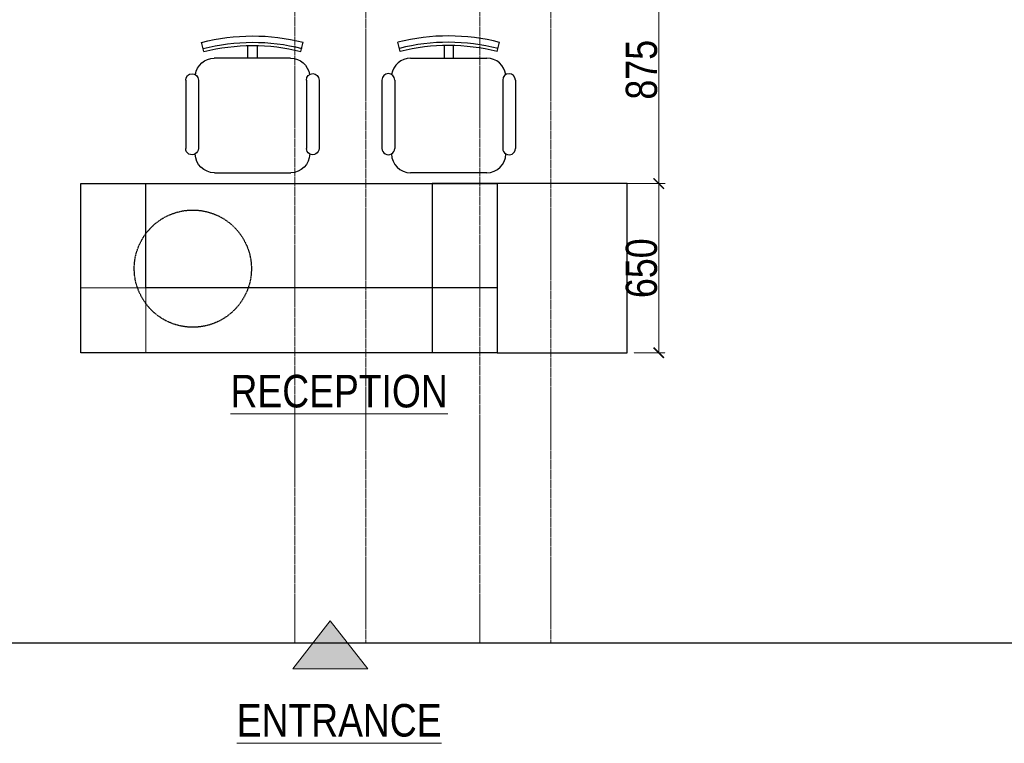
# Model space of a CAD drawing. Header units: millimetres. Extents: x -106827 to 92813, y -35754 to 7831.
# Tile 63 of 150: x -37564 to -33780, y -28971 to -26192. Entities that reach past the tile are written whole.
import ezdxf
from ezdxf.xclip import XClip

# ---------------------------------------------------------------- set-up
doc = ezdxf.new("R2010")
doc.units = ezdxf.units.MM
doc.header["$XCLIPFRAME"] = 2
doc.header["$PDMODE"] = 35
doc.linetypes.add('General Arrangement Plan$0$( Hidden )', pattern=[0.375, 0.25, -0.125])
doc.linetypes.add('General Arrangement Plan$1$HIDDEN', pattern=[0.375, 0.25, -0.125])
for name, color, linetype, lineweight in [('General Arrangement Plan$0$DIM', 7, 'Continuous', 13), ('General Arrangement Plan$1$BEAM', 113, 'Continuous', 9), ('General Arrangement Plan$1$TXT', 6, 'Continuous', 20), ('General Arrangement Plan$1$Wall Hatch', 8, 'Continuous', 0)]:
    doc.layers.add(name, color=color, linetype=linetype, lineweight=lineweight)
doc.layers.add('General Arrangement Plan$1$Furniture', color=7, linetype='Continuous')
doc.styles.add('General Arrangement Plan$1$Standard', font='ARIALN.TTF')
doc.dimstyles.new('General Arrangement Plan$1$TFS-Dim', dxfattribs={"dimtxt": 120, "dimasz": 40, "dimexe": 25, "dimexo": 25, "dimgap": 4.5, "dimtad": 1, "dimdec": 0, "dimzin": 0, "dimdsep": 46, "dimtxsty": 'General Arrangement Plan$1$Standard', "dimblk": 'General Arrangement Plan$1$_ArchTick', "dimcen": 0.09, "dimdle": 2, "dimclrd": 256, "dimclre": 8, "dimadec": 0, "dimazin": 0, "dimtfac": 1, "dimtdec": 0, "dimtofl": 0, "dimtmove": 1, "dimatfit": 3, "dimfxl": 1, "dimtolj": 1, "dimtzin": 0, "dimlwd": -1, "dimlwe": -1, "dimarcsym": 0})

# ---------------------------------------------------------------- blocks, each defined once
blk = doc.blocks.new('General Arrangement Plan$1$DTHRQW')
at = {"color": 0, "linetype": 'ByBlock', "lineweight": -2}
blk.add_wipeout([(1608712.3, -1425101.7), (1608713.7, -1425115), (1608718.6, -1425130.8), (1608727.2, -1425145.8), (1608735.2, -1425155), (1608745.7, -1425163.7), (1608768.7, -1425174.5), (1608776, -1425176.1), (1608798.1, -1425177.3), (1609095.1, -1425177.3), (1609104.3, -1425176.7), (1609127.2, -1425170.2), (1609131.8, -1425167.9), (1609139.3, -1425163.3), (1609148.8, -1425155.3), (1609158.8, -1425143.3), (1609164.1, -1425134), (1609169, -1425120.8), (1609171.1, -1425110.3), (1609171.7, -1425102), (1609171.7, -1425102), (1609171.7, -1425102), (1609175.1, -1425103.6), (1609181, -1425105.2), (1609187.8, -1425105.2), (1609192.4, -1425104.2), (1609197, -1425102.2), (1609200, -1425100.2), (1609201.8, -1425098.6), (1609201.8, -1425098.6), (1609206.6, -1425092.7), (1609208.7, -1425088.1), (1609209.6, -1425084.6), (1609210, -1425079.9), (1609210, -1425072.2), (1609210, -1424805.7), (1609208.8, -1424797.7), (1609207.6, -1424794.9), (1609204.4, -1424789.7), (1609202.2, -1424787.3), (1609196.3, -1424783.1), (1609193.4, -1424781.7), (1609189.7, -1424780.7), (1609184.5, -1424780.2), (1609177.1, -1424781.3), (1609174.4, -1424782.2), (1609171, -1424784), (1609167.4, -1424768.8), (1609164, -1424760.8), (1609154.9, -1424746.4), (1609152.3, -1424743.3), (1609145.7, -1424736.7), (1609135.1, -1424728.9), (1609124.1, -1424723.3), (1609116.3, -1424720.5), (1609106.3, -1424718.3), (1609095.5, -1424717.5), (1609077.9, -1424717.5), (1608960.9, -1424717.5), (1608960.9, -1424666.8), (1608972.5, -1424667.2), (1608990, -1424668.1), (1609009.4, -1424669.5), (1609023, -1424670.8), (1609048.5, -1424673.8), (1609066, -1424676.4), (1609080.4, -1424678.8), (1609099.3, -1424682.4), (1609109.5, -1424684.6), (1609130, -1424689.3), (1609137.2, -1424691.1), (1609146.6, -1424654), (1609112.1, -1424646), (1609081.5, -1424640.2), (1609027.2, -1424632.7), (1608999.1, -1424630.3), (1608962.5, -1424628.6), (1608899.5, -1424629.4), (1608874.9, -1424631), (1608841.9, -1424634.3), (1608808.8, -1424639), (1608769.6, -1424646.3), (1608738.2, -1424653.6), (1608747.6, -1424690.7), (1608765.6, -1424686.4), (1608793.7, -1424680.5), (1608817, -1424676.5), (1608834.8, -1424673.8), (1608851.3, -1424671.8), (1608871.4, -1424669.7), (1608885.4, -1424668.6), (1608898.9, -1424667.7), (1608917.4, -1424667), (1608923.8, -1424667), (1608923.8, -1424717.5), (1608789.1, -1424717.5), (1608780.2, -1424718), (1608771.8, -1424719.5), (1608762.3, -1424722.4), (1608752.9, -1424726.6), (1608744.6, -1424731.8), (1608732.8, -1424742.2), (1608726.8, -1424749.6), (1608720.7, -1424759.7), (1608717.3, -1424767.6), (1608713.3, -1424783.5), (1608713.3, -1424783.5), (1608713.3, -1424783.5), (1608699.8, -1424779.7), (1608699.8, -1424779.7), (1608693.2, -1424780.5), (1608682.3, -1424786.6), (1608675.1, -1424798.7), (1608674.2, -1424805.2), (1608674.2, -1424817.3), (1608674.2, -1424837.6), (1608674.2, -1424853.6), (1608674.2, -1425079.4), (1608674.2, -1425079.4), (1608676.1, -1425088.9), (1608678.5, -1425093.6), (1608683, -1425098.7), (1608686.6, -1425101.3), (1608686.6, -1425101.3), (1608699.7, -1425105), (1608699.7, -1425105), (1608706, -1425104.2)], dxfattribs=at).translate(0, 0, 0)
at = {"color": 0, "linetype": 'ByBlock', "lineweight": -2, "extrusion": (-3.38737e-07, -2.0473e-09, 1)}
for p, q in [((1608747.6, -1424690.7, 0), (1608738.2, -1424653.6, 0)), ((1609137.2, -1424691.1, 0), (1609146.6, -1424654, 0)), ((1608789.2, -1424717.5, 0), (1609095.5, -1424717.5, 0)), ((1608674.2, -1424805.2, 0), (1608674.2, -1425079.4, 0)), ((1608725.3, -1424805.2, 0), (1608725.3, -1425079.5, 0)), ((1609159, -1424805.7, 0), (1609159, -1425079.9, 0)), ((1609210, -1424805.7, 0), (1609210, -1425079.9, 0)), ((1609095.1, -1425177.3, 0), (1608788.7, -1425177.3, 0))]:
    blk.add_line(p, q, dxfattribs=at)
at = {"color": 0, "linetype": 'ByBlock', "lineweight": -2, "extrusion": (-3.38737e-07, -2.0473e-09, 1), "elevation": -0.5}
blk.add_lwpolyline([(1608923.8, -1424717.5), (1608960.9, -1424717.5), (1608960.9, -1424666.8, 0.00633), (1608923.8, -1424666.6), (1608923.8, -1424717.5), (1608960.9, -1424717.5)], format="xyb", dxfattribs=at)
at = {"color": 0, "linetype": 'ByBlock', "lineweight": -2, "extrusion": (-3.38737e-07, -2.0473e-09, 1)}
for centre, radius, start, end in [((1608941.6, -1425457.9, -0.5), 829.6, 75.6933, 104.1934), ((1608941.6, -1425457.9, -0.5), 804.1, 75.6933, 104.1934), ((1608941.6, -1425457.9, -0.5), 791.3, 75.6933, 104.1934), ((1608789.1, -1424794.1, -0.5), 76.6, 89.9433, 172.0949), ((1609094.8, -1424794.4, -0.5), 76.9, 7.7859, 89.486), ((1608699.8, -1424805.2, -0.5), 25.5, 359.9433, 179.9433), ((1609184.5, -1424805.7, -0.5), 25.5, 359.9433, 179.9433), ((1608699.8, -1425079.4, -0.5), 25.5, 179.9411, 359.9455), ((1608789.3, -1425100.2, -0.5), 77.1, 181.1385, 269.5517), ((1609095.1, -1425100.7, -0.5), 76.6, 269.9433, 359.0248), ((1609184.5, -1425079.9, -0.5), 25.5, 179.9433, 359.9433)]:
    blk.add_arc(centre, radius, start, end, dxfattribs=at)
blk = doc.blocks.new('General Arrangement Plan$1$_ArchTick')
at = {"color": 0, "linetype": 'ByBlock', "const_width": 0.15}
blk.add_lwpolyline([(-0.5, -0.5), (0.5, 0.5)], dxfattribs=at)
blk = doc.blocks.new('*D266')
at = {"layer": 'Defpoints', "color": 0}
for p in [(4286.2, 2662.6), (4377.6, 2012.6), (4498.8, 2012.6)]:
    blk.add_point(p, dxfattribs=at)
at = {"layer": 'General Arrangement Plan$0$DIM', "color": 8, "linetype": 'General Arrangement Plan$0$( Hidden )'}
for p, q in [((4311.2, 2662.6), (4523.8, 2662.6)), ((4402.6, 2012.6), (4523.8, 2012.6))]:
    blk.add_line(p, q, dxfattribs=at)
at = {"layer": 'General Arrangement Plan$0$DIM', "color": 8}
blk.add_line((4498.8, 2664.6), (4498.8, 2010.6), dxfattribs=at)
at = {"layer": 'General Arrangement Plan$0$DIM', "color": 8, "xscale": 40, "yscale": 40, "zscale": 40}
for p, rotation in [((4498.8, 2662.6), 90), ((4498.8, 2012.6), 270)]:
    blk.add_blockref('General Arrangement Plan$1$_ArchTick', p, dxfattribs=dict(at, rotation=rotation))
at = {"layer": 'General Arrangement Plan$0$DIM', "color": 0, "insert": (4433, 2337.6), "char_height": 120, "attachment_point": 5, "rotation": 90, "style": 'General Arrangement Plan$1$Standard'}
blk.add_mtext('\\A1;650', dxfattribs=at)
blk = doc.blocks.new('*D269')
at = {"layer": 'Defpoints', "color": 0}
for p in [(4302.6, 3537.7), (4498.8, 3537.7), (4302.6, 2662.6)]:
    blk.add_point(p, dxfattribs=at)
at = {"layer": 'General Arrangement Plan$0$DIM', "color": 8, "linetype": 'General Arrangement Plan$0$( Hidden )'}
for p, q in [((4327.6, 3537.7), (4523.8, 3537.7)), ((4327.6, 2662.6), (4523.8, 2662.6))]:
    blk.add_line(p, q, dxfattribs=at)
at = {"layer": 'General Arrangement Plan$0$DIM', "color": 8}
blk.add_line((4498.8, 2660.6), (4498.8, 3539.7), dxfattribs=at)
at = {"layer": 'General Arrangement Plan$0$DIM', "color": 8, "xscale": 40, "yscale": 40, "zscale": 40}
for p, rotation in [((4498.8, 3537.7), 90), ((4498.8, 2662.6), 270)]:
    blk.add_blockref('General Arrangement Plan$1$_ArchTick', p, dxfattribs=dict(at, rotation=rotation))
at = {"layer": 'General Arrangement Plan$0$DIM', "color": 0, "insert": (4433, 3100.1), "char_height": 120, "attachment_point": 5, "rotation": 90, "style": 'General Arrangement Plan$1$Standard'}
blk.add_mtext('\\A1;875', dxfattribs=at)
blk = doc.blocks.new('General Arrangement Plan')
at = {"layer": 'General Arrangement Plan$1$Wall Hatch', "true_color": 0x939598}
h = blk.add_hatch(color=252, dxfattribs=at)
h.dxf.hatch_style = 1
h.paths.add_polyline_path([(3091.7, 799.2), (3380.8, 799.2), (3236.2, 983.7)])
at = {"color": 252, "true_color": 0x939598}
blk.add_line((1818.1, 899.1), (6194.5, 899.1), dxfattribs=at)
at = {"layer": 'General Arrangement Plan$0$DIM', "color": 9, "linetype": 'General Arrangement Plan$1$HIDDEN', "ltscale": 10, "true_color": 0xc7c8ca}
for q in [(2277.6, 2262.6), (2527.6, 2012.6)]:
    blk.add_line((2527.6, 2262.6), q, dxfattribs=at)
at = {"layer": 'General Arrangement Plan$1$Furniture', "color": 8}
blk.add_line((2527.6, 2662.6), (3627.6, 2662.6), dxfattribs=at)
at = {"layer": 'General Arrangement Plan$1$Furniture'}
for points in [[(2277.6, 2662.6), (2527.6, 2662.6)], [(3627.6, 2662.6), (3877.6, 2662.6), (3877.6, 2012.6), (2277.6, 2012.6), (2277.6, 2662.6)], [(3877.6, 2262.6), (2527.6, 2262.6), (2527.6, 2662.6)]]:
    blk.add_lwpolyline(points, dxfattribs=at)
at = {"layer": 'General Arrangement Plan$1$Furniture', "color": 252, "linetype": 'General Arrangement Plan$1$HIDDEN', "ltscale": 10}
blk.add_lwpolyline([(3627.6, 2662.6), (3627.6, 2012.6)], dxfattribs=at)
at = {"layer": 'General Arrangement Plan$1$Furniture', "color": 8}
blk.add_lwpolyline([(3877.6, 2012.6), (4377.6, 2012.6), (4377.6, 2662.6), (3627.6, 2662.6), (3627.6, 2662.6)], dxfattribs=at)
at = {"layer": 'General Arrangement Plan$1$Furniture', "color": 252, "linetype": 'General Arrangement Plan$1$HIDDEN', "ltscale": 10}
blk.add_circle((2707.9, 2336), 225.1, dxfattribs=at)
at = {"layer": 'General Arrangement Plan$1$Wall Hatch'}
blk.add_lwpolyline([(3091.7, 799.2), (3380.8, 799.2), (3236.2, 983.7), (3236.2, 983.7)], close=True, dxfattribs=at)
at = {"layer": 'General Arrangement Plan$1$Furniture', "yscale": 0.9575283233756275, "zscale": 0.9575283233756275}
for p, xscale in [((1543544.7, 1367351.9, 0), -0.9575283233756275), ((-1536916.3, 1367351.9, 0), 0.9575283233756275)]:
    blk.add_blockref('General Arrangement Plan$1$DTHRQW', p, dxfattribs=dict(at, xscale=xscale))
at = {"layer": 'General Arrangement Plan$1$TXT', "char_height": 125, "width": 2265.161, "attachment_point": 5, "style": 'General Arrangement Plan$1$Standard'}
for s, insert in [('{\\LRECEPTION}', (3270.4, 1864.6)), ('{\\LENTRANCE}', (3270.4, 600.2))]:
    blk.add_mtext(s, dxfattribs=dict(at, insert=insert))
at = {"layer": 'General Arrangement Plan$0$DIM', "color": 9, "true_color": 0xc7c8ca}
for base, p1, p2, picture, middle in [((4498.8, 3537.7), (4302.6, 2662.6), (4302.6, 3537.7), '*D269', (4433, 3100.1)), ((4498.8, 2012.6), (4286.2, 2662.6), (4377.6, 2012.6), '*D266', (4433, 2337.6))]:
    dim = blk.add_linear_dim(base=base, p1=p1, p2=p2, angle=90, dimstyle='General Arrangement Plan$1$TFS-Dim', override={"dimclrd": 8}, dxfattribs=at)
    dim.commit()
    dim.dimension.update_dxf_attribs({"geometry": picture, "text_midpoint": middle})
at = {"layer": 'General Arrangement Plan$1$BEAM', "linetype": 'General Arrangement Plan$0$( Hidden )', "ltscale": 11}
for points in [[(3373.3, 14050.1), (3373.2, 899.1), (3099.8, 899.1), (3099.8, 14050.1)], [(4084.2, 14050.1), (4084.2, 899.1), (3810.8, 899.1), (3810.8, 14050.1)]]:
    blk.add_lwpolyline(points, close=True, dxfattribs=at)

msp = doc.modelspace()

# ---------------------------------------------------------------- block references
at = {"color": 7}
ref = msp.add_blockref('General Arrangement Plan', (-39606.8, -29484.1), dxfattribs=at)
XClip(ref).set_block_clipping_path([(48.7190010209, -107.5186207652), (15251.6043912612, 15253.5715002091)])

doc.saveas('drawing.dxf')
